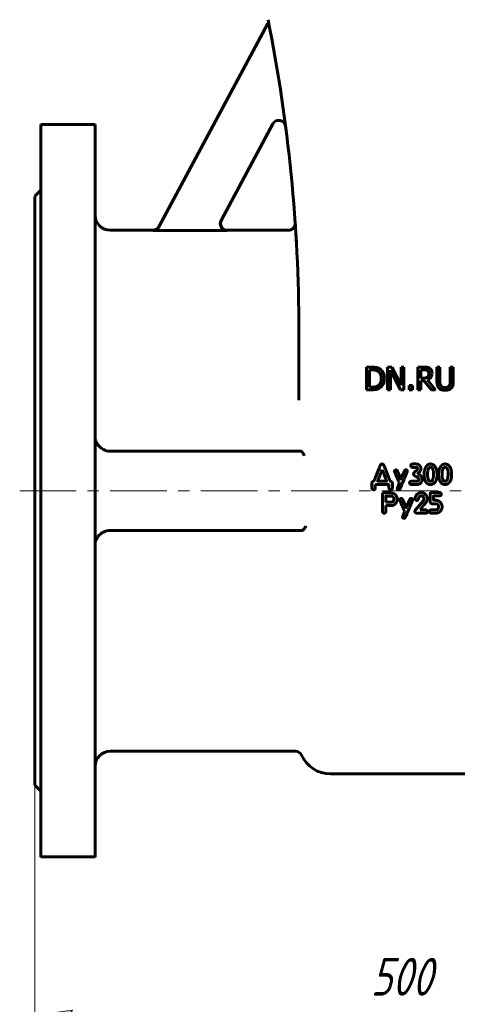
# Model space of a CAD drawing. Header units: millimetres. Extents: x 0 to 624, y -10 to 420.
# Tile 3 of 15: x 138 to 196, y 107 to 237. Entities that reach past the tile are written whole.
import ezdxf

# ---------------------------------------------------------------- set-up
doc = ezdxf.new("R2010")
doc.units = ezdxf.units.MM
for name, pattern in [('K5LT_AXLED', [12, 7.5, -1.5, 1.5, -1.5]), ('K5LT_BASIC', [0]), ('K5LT_THIN', [0])]:
    doc.linetypes.add(name, pattern=pattern)
doc.layers.add('Системный слой', color=7, linetype='Continuous')
doc.layers.add('Системный слой (1)', color=251, linetype='Continuous', true_color=0x6c6c6c)
doc.styles.add('KDIMTEXTSTYLE', font='txt', dxfattribs={"width": 0.96, "oblique": 15, "height": 5})
doc.styles.add('KTEXTSTYLE', font='txt', dxfattribs={"width": 0.96, "height": 5})
doc.dimstyles.new('KDIMSTYLE (0.20)', dxfattribs={"dimtxt": 5, "dimasz": 1, "dimexe": 2, "dimexo": 0, "dimgap": 1, "dimtad": 1, "dimlfac": 5, "dimtxsty": 'KDIMTEXTSTYLE', "dimsah": 1, "dimcen": 0, "dimdle": 1, "dimadec": 0, "dimazin": 0, "dimtfac": 0.667, "dimtmove": 0, "dimatfit": 3, "dimfxl": 1, "dimtvp": 1, "dimtolj": 1, "dimtzin": 0, "dimarcsym": 0})

# ---------------------------------------------------------------- blocks, each defined once
blk = doc.blocks.new('U17')
at = {"layer": 'Системный слой (1)', "color": 143, "linetype": 'K5LT_BASIC', "lineweight": 60, "true_color": 0x33acca}
for p, q in [((174.93, 210.02), (174.93, 210.01)), ((174.93, 210.01), (174.93, 209.99)), ((174.93, 209.99), (174.93, 209.96))]:
    blk.add_line(p, q, dxfattribs=at)
blk = doc.blocks.new('U23')
at = {"layer": 'Системный слой (1)', "color": 143, "linetype": 'K5LT_BASIC', "lineweight": 60, "true_color": 0x33acca}
for p, q in [((156.08, 209.06), (150.42, 209.06)), ((174.03, 209.06), (165.91, 209.06))]:
    blk.add_line(p, q, dxfattribs=at)
blk = doc.blocks.new('U24')
at = {"layer": 'Системный слой (1)', "color": 143, "linetype": 'K5LT_BASIC', "lineweight": 60, "true_color": 0x33acca}
for p, q in [((165.12, 210.39), (165.02, 209.87)), ((165.02, 209.87), (165.22, 209.4)), ((165.22, 209.4), (165.65, 209.1)), ((165.65, 209.1), (165.91, 209.06))]:
    blk.add_line(p, q, dxfattribs=at)
blk = doc.blocks.new('U39')
at = {"layer": 'Системный слой (1)', "color": 143, "linetype": 'K5LT_BASIC', "lineweight": 60, "true_color": 0x33acca}
for p, q in [((141.22, 223.06), (141.22, 174.56)), ((141.22, 174.56), (141.22, 126.06))]:
    blk.add_line(p, q, dxfattribs=at)
blk = doc.blocks.new('U40')
at = {"layer": 'Системный слой (1)', "color": 143, "linetype": 'K5LT_BASIC', "lineweight": 60, "true_color": 0x33acca}
for p, q in [((148.42, 223.06), (148.42, 174.56)), ((148.42, 174.56), (148.42, 126.06))]:
    blk.add_line(p, q, dxfattribs=at)
blk = doc.blocks.new('U49')
at = {"layer": 'Системный слой (1)', "color": 143, "linetype": 'K5LT_BASIC', "lineweight": 60, "true_color": 0x33acca}
for p, q in [((140.42, 213.56), (140.42, 174.56)), ((140.42, 174.56), (140.42, 135.56))]:
    blk.add_line(p, q, dxfattribs=at)
blk = doc.blocks.new('D0')
at = {"layer": 'Системный слой (1)'}
for points in [[(144.92, 105.11), (145.42, 105.77), (140.42, 105.11), (145.42, 104.46)], [(235.42, 104.46), (240.42, 105.11), (235.42, 105.77), (235.92, 105.11)]]:
    blk.add_hatch(color=7, dxfattribs=at).paths.add_polyline_path(points)
at = {"layer": 'Системный слой (1)', "color": 7, "linetype": 'K5LT_THIN', "lineweight": 18, "true_color": 0xffffff}
for p, q in [((240.42, 154.06), (240.42, 103.11)), ((140.42, 137.06), (140.42, 103.11)), ((140.42, 105.11), (145.42, 105.77)), ((145.42, 105.77), (144.92, 105.11)), ((235.92, 105.11), (235.42, 105.77)), ((235.42, 105.77), (240.42, 105.11)), ((145.42, 104.46), (140.42, 105.11)), ((140.42, 105.11), (240.42, 105.11)), ((144.92, 105.11), (145.42, 104.46)), ((240.42, 105.11), (235.42, 104.46)), ((235.42, 104.46), (235.92, 105.11))]:
    blk.add_line(p, q, dxfattribs=at)
blk.add_wipeout([(184.94, 106.11), (184.94, 113.5), (195.45, 113.5), (195.45, 106.11)]).dxf.layer = 'Системный слой (1)'
at = {"layer": 'Системный слой (1)', "color": 7, "insert": (184.94, 112.7), "char_height": 5, "attachment_point": 1, "style": 'KTEXTSTYLE'}
blk.add_mtext('\\fArial|b0|c204|p34;\\H5.0;\\W1.000;\\Q15;\\fGOST Type AU|b0|i0|c204|p34;\\Q15;\\W0.960;500', dxfattribs=at)
blk = doc.blocks.new('KDIMARROW_01')
at = {"layer": 'Системный слой'}
blk.add_hatch(color=0, dxfattribs=at).paths.add_polyline_path([(-5, -0.66), (0, 0), (-5, 0.66), (-4.5, 0)])
at = {"layer": 'Системный слой', "color": 0, "linetype": 'K5LT_THIN', "lineweight": 18}
for p, q in [((-4.5, 0), (-5, 0.66)), ((-5, 0.66), (0, 0)), ((0, 0), (-5, -0.66)), ((-5, -0.66), (-4.5, 0))]:
    blk.add_line(p, q, dxfattribs=at)
at = {"layer": 'Системный слой (1)', "color": 0, "linetype": 'K5LT_THIN', "lineweight": 18}
blk.add_line((190.42, 174.56), (190.22, 174.56), dxfattribs=at)

msp = doc.modelspace()

# ---------------------------------------------------------------- linework, layer by layer
at = {"layer": 'Системный слой (1)', "color": 143, "linetype": 'K5LT_BASIC', "lineweight": 60, "true_color": 0x33acca}
for p, q in [((156.8671, 209.5228), (171.3228, 236.4479)), ((171.3228, 236.4479), (171.4514, 236.3788)), ((141.2152, 223.0641), (148.4152, 223.0641)), ((171.9765, 223.1593), (165.1124, 210.3743)), ((140.4152, 213.5641), (141.2152, 214.3641)), ((174.953, 209.6948), (174.9311, 210.023)), ((156.0737, 209.0481), (165.9049, 209.0481)), ((175.4152, 186.5754), (175.4152, 195.77)), ((184.3912, 190.9432), (184.3912, 187.9432)), ((185.0743, 190.9432), (184.3912, 190.9432)), ((184.7899, 190.5979), (185.0938, 190.5979)), ((184.7899, 188.2884), (184.7899, 190.5979)), ((187.7559, 190.9432), (187.1894, 190.9432)), ((187.1894, 190.9432), (187.1894, 187.9432)), ((187.5614, 187.9432), (187.5614, 190.5299)), ((187.5614, 190.5299), (188.8888, 187.9432)), ((188.9641, 188.568), (187.7559, 190.9432)), ((189.3361, 190.9432), (188.9641, 190.9432)), ((188.9641, 190.9432), (188.9641, 188.568)), ((189.3361, 187.9432), (189.3361, 190.9432)), ((191.9666, 190.9432), (191.1935, 190.9432)), ((191.1935, 190.9432), (191.1935, 187.9432)), ((191.5922, 189.4699), (191.5922, 190.5979)), ((191.5922, 190.5979), (191.9884, 190.5979)), ((194.1157, 190.9432), (193.717, 190.9432)), ((193.717, 190.9432), (193.717, 189.0712)), ((194.1157, 189.0712), (194.1157, 190.9432)), ((195.4892, 190.9432), (195.4892, 189.0615)), ((195.888, 190.9432), (195.4892, 190.9432)), ((195.888, 189.0712), (195.888, 190.9432)), ((191.9422, 189.4699), (191.5922, 189.4699)), ((191.5922, 189.1368), (192.0492, 189.1368)), ((191.5922, 187.9432), (191.5922, 189.1368)), ((192.0492, 189.1368), (192.9974, 187.9432)), ((193.5152, 187.9432), (192.4479, 189.2487)), ((184.3912, 187.9432), (185.0816, 187.9432)), ((185.0938, 188.2884), (184.7899, 188.2884)), ((187.1894, 187.9432), (187.5614, 187.9432)), ((188.8888, 187.9432), (189.3361, 187.9432)), ((190.0217, 188.5169), (190.0217, 187.9432)), ((190.503, 188.5169), (190.0217, 188.5169)), ((190.0217, 187.9432), (190.503, 187.9432)), ((190.503, 187.9432), (190.503, 188.5169)), ((191.1935, 187.9432), (191.5922, 187.9432)), ((192.9974, 187.9432), (193.5152, 187.9432)), ((150.4152, 179.8141), (175.6466, 179.8141)), ((175.6466, 179.8141), (175.6925, 179.8141)), ((186.452, 178.1167), (186.387, 178.1052)), ((190.9419, 178.111), (190.5462, 178.111)), ((190.5672, 177.6598), (191.0184, 177.6598)), ((191.1465, 177.5317), (191.1465, 177.4667)), ((186.452, 177.3405), (186.4405, 177.3405)), ((188.0895, 177.136), (188.0895, 177.1149)), ((188.9459, 176.117), (188.5827, 176.9429)), ((188.9651, 176.117), (188.9459, 176.117)), ((189.7929, 177.136), (189.7929, 177.1646)), ((191.2, 176.8129), (191.2, 176.8454)), ((191.3281, 176.0826), (191.3281, 176.052)), ((191.7793, 176.052), (191.7678, 176.1151)), ((192.4781, 176.9161), (192.4685, 176.7001)), ((193.7379, 176.7517), (193.7379, 176.7612)), ((194.4042, 176.9161), (194.3947, 176.7001)), ((195.6641, 176.7517), (195.6641, 176.7612)), ((185.108, 175.6218), (185.108, 174.8992)), ((185.5324, 175.3886), (185.6127, 175.3982)), ((185.5324, 174.9107), (185.5324, 175.3886)), ((185.6127, 175.3982), (187.0675, 175.3982)), ((185.8574, 175.8455), (185.867, 175.8226)), ((185.867, 175.8226), (187.0236, 175.8226)), ((187.36, 175.3561), (187.36, 174.9948)), ((187.8093, 174.9737), (187.8093, 175.6008)), ((188.7337, 175.6237), (188.663, 175.4115)), ((191.0929, 175.8264), (190.3416, 175.8264)), ((190.9744, 175.3752), (191.0394, 175.3752)), ((192.8394, 175.8321), (192.9331, 175.8321)), ((194.7656, 175.8321), (194.8592, 175.8321)), ((185.3164, 174.687), (185.3259, 174.687)), ((186.4833, 174.0559), (186.4929, 171.9854)), ((187.2996, 174.3044), (186.7261, 174.3044)), ((187.724, 173.8647), (186.9593, 173.8647)), ((187.5665, 174.687), (187.5971, 174.687)), ((188.6439, 174.7061), (188.6726, 174.7061)), ((191.6342, 173.8781), (191.7088, 173.8781)), ((191.9955, 173.4766), (191.9955, 173.4536)), ((192.4486, 173.5072), (192.4276, 173.6773)), ((192.811, 174.0616), (192.811, 173.2032)), ((194.0345, 174.3407), (193.0691, 174.3292)), ((193.2621, 173.3867), (193.2621, 173.8589)), ((193.2832, 173.88), (194.0135, 173.88)), ((186.9498, 173.0675), (186.9708, 173.0464)), ((186.9498, 171.8478), (186.9498, 172.6106)), ((186.9498, 172.6106), (187.8407, 172.6106)), ((186.9708, 173.0464), (187.5539, 173.0464)), ((188.7933, 173.3466), (188.7933, 173.3256)), ((189.6497, 172.3276), (189.2865, 173.1535)), ((189.6689, 172.3276), (189.6497, 172.3276)), ((190.4967, 173.3466), (190.4967, 173.3753)), ((191.9305, 173.2854), (191.2328, 172.45)), ((191.4775, 172.0581), (191.9841, 172.6832)), ((193.6273, 173.3007), (193.3367, 173.3007)), ((193.9485, 172.5169), (193.9485, 172.3678)), ((194.3997, 172.4098), (194.3997, 172.5073)), ((189.3477, 170.9167), (189.3764, 170.9167)), ((189.4375, 171.8344), (189.3668, 171.6222)), ((190.7892, 171.8478), (190.7892, 171.8267)), ((191.0951, 171.5782), (192.1963, 171.5782)), ((191.4775, 172.0332), (191.4775, 172.0581)), ((192.1963, 172.0332), (191.4775, 172.0332)), ((192.4697, 171.7732), (192.4697, 171.8057)), ((193.5623, 172.0447), (192.962, 172.0447)), ((192.9945, 171.5897), (193.5833, 171.5897)), ((175.8664, 169.3141), (150.4152, 169.3141)), ((175.8664, 169.3141), (175.8675, 169.3141)), ((174.9676, 140.0641), (150.4152, 140.0641)), ((179.6152, 137.0641), (201.2152, 137.0641)), ((140.4152, 135.5641), (141.2152, 134.7641)), ((141.2152, 126.0641), (148.4152, 126.0641))]:
    msp.add_line(p, q, dxfattribs=at)
at = {"layer": 'Системный слой (1)', "color": 30, "linetype": 'K5LT_AXLED', "lineweight": 18, "true_color": 0xff8000}
msp.add_line((138.4152, 174.5641), (242.4152, 174.5641), dxfattribs=at)
at = {"layer": 'Системный слой (1)', "color": 143, "linetype": 'K5LT_BASIC', "lineweight": 60, "true_color": 0x33acca}
for centre, radius, start, end in [((-34.5848, 195.77), 210, 0, 11.309932), ((172.7694, 222.7336), 0.9, 7.40896, 151.769278), ((150.4152, 211.0641), 2, 180, 270), ((-34.5848, 195.77), 210, 3.875584, 3.891721), ((150.4152, 181.8141), 2, 215.925355, 270), ((150.4152, 167.3141), 2, 90, 144.074645), ((150.4152, 138.0641), 2, 90, 180), ((174.9676, 139.1641), 0.9, 24.315739, 90), ((179.6152, 141.2641), 4.2, 204.315739, 270)]:
    msp.add_arc(centre, radius, start, end, dxfattribs=at)
for points, knots in [([(165.9049, 209.0481), (165.8748, 209.0481), (165.8448, 209.0497), (165.7848, 209.0558), (165.7549, 209.0604), (165.6956, 209.0726), (165.6663, 209.0802), (165.6126, 209.097), (165.5881, 209.1058), (165.5359, 209.1273), (165.5083, 209.1402), (165.4555, 209.1684), (165.4301, 209.1836), (165.3804, 209.217), (165.356, 209.2352), (165.3123, 209.2714), (165.2928, 209.2891), (165.2524, 209.329), (165.2318, 209.3515), (165.1929, 209.3984), (165.1747, 209.4228), (165.1411, 209.4728), (165.1257, 209.4984), (165.0993, 209.5477), (165.088, 209.5713), (165.0765, 209.5985), (165.0752, 209.6016), (165.0625, 209.6324), (165.0526, 209.6605), (165.0357, 209.7181), (165.0286, 209.7475), (165.0174, 209.8073), (165.0132, 209.8375), (165.0087, 209.8906), (165.0075, 209.9133), (165.0069, 209.9666), (165.008, 209.9972), (165.0132, 210.058), (165.0173, 210.0881), (165.0256, 210.1327), (165.0287, 210.1473), (165.0392, 210.1916), (165.0477, 210.2208), (165.0675, 210.2776), (165.0787, 210.3053), (165.0979, 210.3464), (165.105, 210.3604), (165.1124, 210.3743)], [0, 0, 0, 0, 0.030111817, 0.030111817, 0.06056767, 0.06056767, 0.091030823, 0.091030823, 0.117163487, 0.117163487, 0.147690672, 0.147690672, 0.1774208, 0.1774208, 0.207957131, 0.207957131, 0.234291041, 0.234291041, 0.264771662, 0.264771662, 0.295307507, 0.295307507, 0.325246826, 0.325246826, 0.351441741, 0.351441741, 0.354835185, 0.354835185, 0.384786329, 0.384786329, 0.415226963, 0.415226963, 0.445920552, 0.445920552, 0.468660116, 0.468660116, 0.499283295, 0.499283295, 0.529749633, 0.529749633, 0.544726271, 0.544726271, 0.575239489, 0.575239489, 0.605103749, 0.605103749, 0.620797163, 0.620797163, 0.620797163, 0.620797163]), ([(174.9312, 210.0206), (174.9313, 210.0204), (174.9313, 210.0203), (174.9314, 210.0188), (174.9314, 210.0186), (174.9315, 210.0169), (174.9315, 210.0165), (174.9315, 210.0158), (174.9316, 210.0151), (174.9316, 210.0142), (174.9316, 210.014), (174.9317, 210.0131), (174.9317, 210.0126), (174.9318, 210.0115), (174.9318, 210.0112), (174.9319, 210.0098), (174.9319, 210.0089), (174.932, 210.0069), (174.932, 210.0061), (174.9321, 210.0043), (174.9322, 210.0033), (174.9322, 210.0012), (174.9323, 210), (174.9324, 209.9971), (174.9325, 209.9953), (174.9325, 209.993), (174.9326, 209.9926), (174.9326, 209.9913), (174.9326, 209.9905), (174.9327, 209.9878), (174.9327, 209.9861), (174.9328, 209.9837), (174.9328, 209.9831), (174.9328, 209.9813), (174.9328, 209.9801), (174.9329, 209.9765), (174.9329, 209.9741), (174.933, 209.9669), (174.933, 209.962), (174.9329, 209.9525), (174.9328, 209.9479), (174.9324, 209.9341), (174.9321, 209.9249), (174.9305, 209.8973), (174.9289, 209.8789), (174.9224, 209.824), (174.9159, 209.7876), (174.8975, 209.7121), (174.8853, 209.6732), (174.8558, 209.5976), (174.8387, 209.561), (174.8001, 209.4914), (174.7788, 209.4584), (174.7332, 209.3974), (174.7092, 209.3693), (174.6557, 209.3141), (174.626, 209.2873), (174.5623, 209.237), (174.5282, 209.2136), (174.4565, 209.1711), (174.4189, 209.1521), (174.3416, 209.1194), (174.3019, 209.1057), (174.222, 209.084), (174.1818, 209.076), (174.1053, 209.0663), (174.0692, 209.0639), (174.033, 209.0639)], [0, 0, 0, 0, 1.00660877, 1.00660877, 1.50996386, 1.50996386, 1.66882947, 1.66882947, 1.82769508, 1.82769508, 1.88622304, 1.88622304, 1.98656069, 1.98656069, 2.03384808, 2.03384808, 2.13624358, 2.13624358, 2.19573125, 2.19573125, 2.25521892, 2.25521892, 2.31470659, 2.31470659, 2.39374832, 2.39374832, 2.41125844, 2.41125844, 2.44627868, 2.44627868, 2.51631915, 2.51631915, 2.53885717, 2.53885717, 2.5839332, 2.5839332, 2.67408525, 2.67408525, 2.85438937, 2.85438937, 3.02327849, 3.02327849, 3.36105672, 3.36105672, 4.03661318, 4.03661318, 5.38772611, 5.38772611, 6.87793894, 6.87793894, 8.35427495, 8.35427495, 9.78805431, 9.78805431, 11.1397628, 11.1397628, 12.59989154, 12.59989154, 14.11001543, 14.11001543, 15.64727631, 15.64727631, 17.18022854, 17.18022854, 18.67733438, 18.67733438, 20, 20, 20, 20]), ([(156.8671, 209.5228), (156.8528, 209.4962), (156.8372, 209.4704), (156.8033, 209.4202), (156.7851, 209.3959), (156.7463, 209.3494), (156.7259, 209.3272), (156.6857, 209.2876), (156.6661, 209.27), (156.629, 209.2395), (156.6117, 209.2263), (156.5693, 209.1963), (156.5438, 209.1802), (156.4911, 209.1504), (156.4638, 209.1368), (156.4167, 209.1162), (156.3973, 209.1085), (156.3488, 209.0911), (156.3196, 209.0823), (156.2606, 209.0676), (156.2307, 209.0617), (156.1712, 209.0531), (156.1414, 209.0503), (156.099, 209.0484), (156.0864, 209.0481), (156.0737, 209.0481)], [0, 0, 0, 0, 0.03022845, 0.03022845, 0.060723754, 0.060723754, 0.090999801, 0.090999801, 0.117323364, 0.117323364, 0.139111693, 0.139111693, 0.16939842, 0.16939842, 0.199937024, 0.199937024, 0.220923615, 0.220923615, 0.251446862, 0.251446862, 0.281937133, 0.281937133, 0.311870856, 0.311870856, 0.324506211, 0.324506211, 0.324506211, 0.324506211]), ([(156.0825, 209.0641), (156.2673, 209.0641), (156.59, 209.1671), (156.8099, 209.4163), (156.8755, 209.5384)], [0, 0, 0, 0, 0.57142773, 1, 1, 1, 1]), ([(175.1051, 207.1766), (175.0994, 207.2798), (175.0939, 207.3802), (175.083, 207.5756), (175.0777, 207.6706), (175.0672, 207.8552), (175.062, 207.9447), (175.0567, 208.0359), (175.0564, 208.0403), (175.0552, 208.061), (175.0543, 208.0772), (175.0533, 208.0939), (175.0533, 208.0944), (175.053, 208.0997), (175.0527, 208.1046), (175.0523, 208.1111), (175.0522, 208.1129), (175.052, 208.1153), (175.052, 208.1158), (175.052, 208.1166), (175.0519, 208.1168), (175.0519, 208.1172), (175.0519, 208.1174), (175.0519, 208.1177), (175.0519, 208.1178), (175.0519, 208.1182), (175.0519, 208.1184), (175.0518, 208.119), (175.0518, 208.1194), (175.0517, 208.1207), (175.0517, 208.1215), (175.0515, 208.124), (175.0514, 208.1256), (175.0511, 208.1305), (175.051, 208.1337), (175.0504, 208.1435), (175.05, 208.1499), (175.0489, 208.1693), (175.0481, 208.1821), (175.0467, 208.2054), (175.0461, 208.216), (175.0446, 208.2412), (175.0437, 208.2558), (175.0399, 208.32), (175.037, 208.3686), (175.0321, 208.4511), (175.0281, 208.5163), (175.0261, 208.5501)], [0, 0, 0, 0, 4.52636207, 4.52636207, 9.05272413, 9.05272413, 13.5790862, 13.5790862, 13.8073524, 13.8073524, 14.66185058, 14.66185058, 14.68962032, 14.68962032, 14.94539926, 14.94539926, 15.03948939, 15.03948939, 15.07071138, 15.07071138, 15.08107179, 15.08107179, 15.09143221, 15.09143221, 15.09810892, 15.09810892, 15.10962049, 15.10962049, 15.1317227, 15.1317227, 15.17546666, 15.17546666, 15.26272436, 15.26272436, 15.43677929, 15.43677929, 15.78396822, 15.78396822, 16.47650424, 16.47650424, 17.05352469, 17.05352469, 17.85789257, 17.85789257, 20.61330183, 20.61330183, 22.63181034, 22.63181034, 22.63181034, 22.63181034]), ([(186.1489, 190.7049), (186.0354, 190.7795), (185.8985, 190.8378), (185.5776, 190.9221), (185.3563, 190.9432), (185.0743, 190.9432)], [-1.16677901, -1.16677901, -1.16677901, -1.16677901, -0.5833895, -0.5833895, 0, 0, 0, 0]), ([(185.0938, 190.5979), (185.2737, 190.5979), (185.424, 190.5838), (185.6655, 190.527), (185.7794, 190.4812), (185.8863, 190.418)], [-0.200223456, -0.200223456, -0.200223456, -0.200223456, -0.100111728, -0.100111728, 0, 0, 0, 0]), ([(185.8863, 190.418), (185.9675, 190.3683), (186.0392, 190.3075), (186.1625, 190.1605), (186.2109, 190.0773), (186.3167, 189.8176), (186.341, 189.6293), (186.341, 189.4456)], [-0.374955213, -0.374955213, -0.374955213, -0.374955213, -0.280119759, -0.280119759, -0.183678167, -0.183678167, 0, 0, 0, 0]), ([(186.7567, 189.4407), (186.7567, 189.7325), (186.7036, 189.9841), (186.4913, 190.4071), (186.3418, 190.5769), (186.1489, 190.7049)], [-0.387823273, -0.387823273, -0.387823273, -0.387823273, -0.193911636, -0.193911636, 0, 0, 0, 0]), ([(192.7299, 190.7851), (192.6246, 190.8532), (192.514, 190.8966), (192.2822, 190.9338), (192.1384, 190.9432), (191.9666, 190.9432)], [-0.264188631, -0.264188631, -0.264188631, -0.264188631, -0.132094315, -0.132094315, 0, 0, 0, 0]), ([(191.9884, 190.5979), (192.0987, 190.5979), (192.1914, 190.5902), (192.3422, 190.5594), (192.4082, 190.5331), (192.4649, 190.4958)], [-0.17270588, -0.17270588, -0.17270588, -0.17270588, -0.08635294, -0.08635294, 0, 0, 0, 0]), ([(192.4649, 190.4958), (192.5298, 190.4521), (192.5776, 190.3966), (192.6392, 190.262), (192.6546, 190.1847), (192.6546, 190.0971)], [-0.133910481, -0.133910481, -0.133910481, -0.133910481, -0.06695524, -0.06695524, 0, 0, 0, 0]), ([(193.0703, 190.1287), (193.0703, 190.2126), (193.0616, 190.2977), (193.023, 190.4361), (192.9967, 190.5026), (192.8883, 190.6606), (192.8157, 190.7297), (192.7299, 190.7851)], [-0.317196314, -0.317196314, -0.317196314, -0.317196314, -0.191606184, -0.191606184, -0.102113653, -0.102113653, 0, 0, 0, 0]), ([(186.341, 189.4456), (186.341, 189.2122), (186.3061, 189.0177), (186.1667, 188.7065), (186.0622, 188.5817), (185.9228, 188.4877)], [-0.452495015, -0.452495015, -0.452495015, -0.452495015, -0.226247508, -0.226247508, 0, 0, 0, 0]), ([(186.144, 188.1838), (186.3304, 188.307), (186.4791, 188.4788), (186.7012, 188.9197), (186.7567, 189.1668), (186.7567, 189.4407)], [-0.457315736, -0.457315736, -0.457315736, -0.457315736, -0.228657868, -0.228657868, 0, 0, 0, 0]), ([(192.4844, 189.6255), (192.453, 189.5942), (192.418, 189.5678), (192.3228, 189.5165), (192.2728, 189.5048), (192.1516, 189.478), (192.0453, 189.4699), (191.9422, 189.4699)], [-0.138718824, -0.138718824, -0.138718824, -0.138718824, -0.124074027, -0.124074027, -0.103018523, -0.103018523, 0, 0, 0, 0]), ([(192.4479, 189.2487), (192.6392, 189.32), (192.7907, 189.4298), (193.0144, 189.7264), (193.0703, 189.9099), (193.0703, 190.1287)], [-0.242803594, -0.242803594, -0.242803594, -0.242803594, -0.121401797, -0.121401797, 0, 0, 0, 0]), ([(192.6546, 190.0971), (192.6546, 189.9934), (192.6408, 189.9026), (192.5857, 189.747), (192.5427, 189.6806), (192.4844, 189.6255)], [-0.153701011, -0.153701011, -0.153701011, -0.153701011, -0.076850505, -0.076850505, 0, 0, 0, 0]), ([(185.0816, 187.9432), (185.3247, 187.9432), (185.5245, 187.9594), (185.8373, 188.0242), (185.9917, 188.0882), (186.144, 188.1838)], [-0.802402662, -0.802402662, -0.802402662, -0.802402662, -0.401201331, -0.401201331, 0, 0, 0, 0]), ([(185.9228, 188.4877), (185.8142, 188.4116), (185.6931, 188.3593), (185.4256, 188.3026), (185.2704, 188.2884), (185.0938, 188.2884)], [-0.212320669, -0.212320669, -0.212320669, -0.212320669, -0.106160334, -0.106160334, 0, 0, 0, 0]), ([(193.717, 189.0712), (193.717, 188.8573), (193.7384, 188.6774), (193.8243, 188.3856), (193.8985, 188.2608), (194.0038, 188.1571)], [-0.21162953, -0.21162953, -0.21162953, -0.21162953, -0.105814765, -0.105814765, 0, 0, 0, 0]), ([(194.0038, 188.1571), (194.0502, 188.1107), (194.1013, 188.0704), (194.2145, 188.0002), (194.2756, 187.9717), (194.4312, 187.9169), (194.5776, 187.88), (194.8012, 187.88)], [-0.529439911, -0.529439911, -0.529439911, -0.529439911, -0.378897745, -0.378897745, -0.223613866, -0.223613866, 0, 0, 0, 0]), ([(194.2445, 188.4658), (194.1943, 188.542), (194.1602, 188.6271), (194.1246, 188.8151), (194.1157, 188.9318), (194.1157, 189.0712)], [-0.563517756, -0.563517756, -0.563517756, -0.563517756, -0.281758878, -0.281758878, 0, 0, 0, 0]), ([(194.8012, 188.2203), (194.6683, 188.2203), (194.5557, 188.241), (194.3709, 188.3236), (194.298, 188.3848), (194.2445, 188.4658)], [-0.266337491, -0.266337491, -0.266337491, -0.266337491, -0.133168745, -0.133168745, 0, 0, 0, 0]), ([(195.3604, 188.4658), (195.3069, 188.3848), (195.2316, 188.3236), (195.0371, 188.241), (194.926, 188.2203), (194.8012, 188.2203)], [-0.175681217, -0.175681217, -0.175681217, -0.175681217, -0.087840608, -0.087840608, 0, 0, 0, 0]), ([(194.8012, 187.88), (194.986, 187.88), (195.1416, 187.9026), (195.3944, 187.9934), (195.5055, 188.0631), (195.6011, 188.1571)], [-0.218219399, -0.218219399, -0.218219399, -0.218219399, -0.1091097, -0.1091097, 0, 0, 0, 0]), ([(195.4892, 189.0615), (195.4892, 188.927), (195.4803, 188.8131), (195.4447, 188.6267), (195.4106, 188.542), (195.3604, 188.4658)], [-0.142838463, -0.142838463, -0.142838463, -0.142838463, -0.071419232, -0.071419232, 0, 0, 0, 0]), ([(195.6011, 188.1571), (195.7081, 188.2592), (195.7826, 188.3848), (195.8669, 188.683), (195.888, 188.8621), (195.888, 189.0712)], [-0.328980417, -0.328980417, -0.328980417, -0.328980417, -0.164490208, -0.164490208, 0, 0, 0, 0]), ([(148.7957, 180.6407), (148.7498, 180.7039), (148.668, 180.8262), (148.5602, 181.0213), (148.4796, 181.215), (148.4272, 181.4161), (148.4152, 181.543), (148.4152, 181.6083)], [0, 0, 0, 0, 1.54413257, 2.98093622, 4.7639347, 6.3095077, 8, 8, 8, 8]), ([(176.1427, 179.2141), (176.1312, 179.236), (176.1068, 179.2827), (176.0667, 179.3602), (176.0249, 179.4391), (175.9846, 179.5118), (175.9546, 179.5623), (175.9229, 179.6128), (175.8876, 179.6649), (175.8451, 179.7179), (175.8053, 179.759), (175.7719, 179.7859), (175.7385, 179.8048), (175.7134, 179.8128), (175.6976, 179.8141), (175.6925, 179.8141)], [0, 0, 0, 0, 1.62010328, 3.1892712, 4.76855786, 6.24336298, 7.4335551, 7.840169, 9.44487895, 10.9658936, 12.04255872, 13.37060052, 14.29270517, 15.4455516, 16, 16, 16, 16]), ([(175.8675, 169.3141), (175.9121, 169.3144), (175.958, 169.3346), (176.0684, 169.4188), (176.1266, 169.494), (176.233, 169.6541), (176.2887, 169.7584), (176.3443, 169.8637), (176.3446, 169.8643), (176.3449, 169.8649)], [0, 0, 0, 0, 0.099819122, 0.099819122, 0.242872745, 0.242872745, 0.424135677, 0.424135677, 0.425138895, 0.425138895, 0.425138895, 0.425138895]), ([(148.7957, 168.4876), (148.7498, 168.4243), (148.668, 168.302), (148.5602, 168.1069), (148.4796, 167.9133), (148.4272, 167.7122), (148.4152, 167.5852), (148.4152, 167.5199)], [0, 0, 0, 0, 1.54413257, 2.98093622, 4.7639347, 6.3095077, 8, 8, 8, 8])]:
    msp.add_open_spline(points, degree=3, knots=knots, dxfattribs=at)
for points in [[(186.0906, 177.6388), (185.6127, 176.419), (185.368, 175.834)], [(186.387, 178.1052), (186.2531, 178.1052), (186.0906, 177.6388)], [(186.7598, 177.7439), (186.6565, 178.1167), (186.452, 178.1167)], [(187.4595, 175.9717), (187.2683, 176.5165), (186.7598, 177.7439)], [(190.5462, 178.111), (190.2556, 178.111), (190.2556, 177.8854)], [(190.2556, 177.8854), (190.2556, 177.6598), (190.5672, 177.6598)], [(191.5747, 177.6712), (191.4198, 178.111), (190.9419, 178.111)], [(191.1465, 177.4667), (191.1465, 177.4074), (190.9419, 177.2105)], [(191.0184, 177.6598), (191.1159, 177.6598), (191.1465, 177.5317)], [(191.2, 176.8454), (191.6072, 177.2124), (191.6072, 177.4896)], [(191.6072, 177.4896), (191.6072, 177.6005), (191.5747, 177.6712)], [(192.198, 177.5967), (192.025, 177.2564), (192.0135, 176.7823)], [(192.5717, 178.0421), (192.371, 177.937), (192.198, 177.5967)], [(192.8604, 177.6712), (192.5354, 177.6712), (192.4781, 176.9161)], [(192.8509, 178.1148), (192.675, 178.0842), (192.5717, 178.0421)], [(193.6347, 177.4954), (193.3575, 178.1148), (192.8509, 178.1148)], [(193.2734, 176.7612), (193.2734, 177.6712), (192.8604, 177.6712)], [(193.7379, 176.7612), (193.7379, 177.0977), (193.6347, 177.4954)], [(194.1242, 177.5967), (193.9511, 177.2564), (193.9397, 176.7823)], [(194.4979, 178.0421), (194.2972, 177.937), (194.1242, 177.5967)], [(194.7866, 177.6712), (194.4616, 177.6712), (194.4042, 176.9161)], [(194.777, 178.1148), (194.6011, 178.0842), (194.4979, 178.0421)], [(195.5609, 177.4954), (195.2836, 178.1148), (194.777, 178.1148)], [(195.1995, 176.7612), (195.1995, 177.6712), (194.7866, 177.6712)], [(195.6641, 176.7612), (195.6641, 177.0977), (195.5609, 177.4954)], [(186.4405, 177.3405), (185.8574, 175.8818), (185.8574, 175.8455)], [(187.0465, 175.8455), (186.8228, 176.4554), (186.452, 177.3405)], [(188.2998, 177.3367), (188.0895, 177.3004), (188.0895, 177.136)], [(188.0895, 177.1149), (188.1296, 177.0002), (188.7337, 175.6237)], [(188.5827, 176.9429), (188.4699, 177.3367), (188.2998, 177.3367)], [(189.1983, 176.702), (188.9651, 176.159), (188.9651, 176.117)], [(189.0874, 175.4115), (189.7929, 177.0767), (189.7929, 177.136)], [(189.4698, 177.2965), (189.4162, 177.2392), (189.1983, 176.702)], [(189.6208, 177.3463), (189.5367, 177.3463), (189.4698, 177.2965)], [(189.7929, 177.1646), (189.7527, 177.3463), (189.6208, 177.3463)], [(190.9419, 177.2105), (190.6092, 176.9218), (190.6092, 176.7918)], [(190.6092, 176.7918), (190.6092, 176.637), (190.8998, 176.4802)], [(190.8998, 176.4802), (191.3281, 176.2565), (191.3281, 176.0826)], [(191.3281, 176.052), (191.3281, 175.8761), (191.0929, 175.8264)], [(191.7678, 176.1151), (191.7678, 176.4993), (191.2, 176.8129)], [(191.4045, 175.4727), (191.7793, 175.7002), (191.7793, 176.052)], [(192.0135, 176.7823), (192.0135, 176.3846), (192.1263, 175.9985)], [(192.4685, 176.7001), (192.5106, 175.8321), (192.8394, 175.8321)], [(192.9331, 175.8321), (193.1567, 175.8321), (193.2523, 176.3999)], [(193.0764, 175.4192), (193.7379, 175.6429), (193.7379, 176.7517)], [(193.2523, 176.3999), (193.2734, 176.6542), (193.2734, 176.7612)], [(193.9397, 176.7823), (193.9397, 176.3846), (194.0525, 175.9985)], [(194.3947, 176.7001), (194.4367, 175.8321), (194.7656, 175.8321)], [(194.8592, 175.8321), (195.0829, 175.8321), (195.1785, 176.3999)], [(195.0026, 175.4192), (195.6641, 175.6429), (195.6641, 176.7517)], [(195.1785, 176.3999), (195.1995, 176.6542), (195.1995, 176.7612)], [(185.368, 175.834), (185.108, 175.8035), (185.108, 175.6218)], [(185.108, 174.8992), (185.108, 174.7195), (185.3164, 174.687)], [(185.3259, 174.687), (185.5324, 174.687), (185.5324, 174.9107)], [(187.0236, 175.8226), (187.0465, 175.8226), (187.0465, 175.8455)], [(187.0675, 175.3982), (187.36, 175.3982), (187.36, 175.3561)], [(187.36, 174.9948), (187.36, 174.687), (187.5665, 174.687)], [(187.6296, 175.8015), (187.513, 175.8015), (187.4595, 175.9717)], [(187.5971, 174.687), (187.8093, 174.687), (187.8093, 174.9737)], [(187.8093, 175.6008), (187.8093, 175.7461), (187.6296, 175.8015)], [(188.663, 175.4115), (188.4623, 174.9279), (188.4623, 174.8973)], [(188.4623, 174.8973), (188.4986, 174.7061), (188.6439, 174.7061)], [(188.7242, 174.7157), (188.8236, 174.7157), (189.0874, 175.4115)], [(190.3416, 175.8264), (190.095, 175.8015), (190.095, 175.6104)], [(190.095, 175.6104), (190.1447, 175.3867), (190.2995, 175.3867)], [(190.2995, 175.3867), (190.7526, 175.3752), (190.9744, 175.3752)], [(191.0394, 175.3752), (191.2019, 175.3752), (191.4045, 175.4727)], [(192.1263, 175.9985), (192.3729, 175.3886), (192.8509, 175.3886)], [(192.8509, 175.3886), (192.9847, 175.3886), (193.0764, 175.4192)], [(194.0525, 175.9985), (194.2991, 175.3886), (194.777, 175.3886)], [(194.777, 175.3886), (194.9109, 175.3886), (195.0026, 175.4192)], [(186.7261, 174.3044), (186.5368, 174.3044), (186.4833, 174.0559)], [(186.9593, 173.8647), (186.9383, 173.8609), (186.9383, 173.8417)], [(186.9383, 173.8417), (186.9498, 173.2051), (186.9498, 173.0675)], [(188.2469, 174.0119), (188.0146, 174.3101), (187.2996, 174.3044)], [(187.5539, 173.0464), (188.0108, 173.0464), (188.0108, 173.4823)], [(188.0108, 173.4823), (188.0108, 173.7366), (187.724, 173.8647)], [(188.4562, 173.4288), (188.4792, 173.7137), (188.2469, 174.0119)], [(188.6726, 174.7061), (188.707, 174.7061), (188.7242, 174.7157)], [(189.0036, 173.5473), (188.7933, 173.511), (188.7933, 173.3466)], [(189.2865, 173.1535), (189.1737, 173.5473), (189.0036, 173.5473)], [(190.1736, 173.5072), (190.12, 173.4498), (189.9021, 172.9126)], [(190.3246, 173.5569), (190.2405, 173.5569), (190.1736, 173.5072)], [(190.4967, 173.3753), (190.4565, 173.5569), (190.3246, 173.5569)], [(191.3608, 174.2681), (190.8313, 174.0023), (190.8313, 173.5397)], [(190.8313, 173.5397), (190.8695, 173.2854), (191.0645, 173.2854)], [(191.1161, 173.2969), (191.2748, 173.3523), (191.2748, 173.5817)], [(191.2748, 173.5817), (191.3761, 173.8781), (191.6342, 173.8781)], [(191.6342, 174.3216), (191.5233, 174.3216), (191.3608, 174.2681)], [(192.4276, 173.6773), (192.1886, 174.3216), (191.6342, 174.3216)], [(191.7088, 173.8781), (191.9955, 173.8131), (191.9955, 173.4766)], [(191.9955, 173.4536), (191.9955, 173.3829), (191.9305, 173.2854)], [(191.9841, 172.6832), (192.4486, 173.1459), (192.4486, 173.5072)], [(193.0691, 174.3292), (192.811, 174.3292), (192.811, 174.0616)], [(193.2621, 173.8589), (193.2621, 173.8762), (193.2832, 173.88)], [(194.0135, 173.88), (194.3022, 173.9087), (194.3022, 174.1056)], [(194.2926, 174.1151), (194.2926, 174.3407), (194.0345, 174.3407)], [(194.3022, 174.1056), (194.3022, 174.1151), (194.2926, 174.1151)], [(187.8407, 172.6106), (188.4562, 172.8782), (188.4562, 173.4288)], [(188.7933, 173.3256), (188.8334, 173.2109), (189.4375, 171.8344)], [(189.9021, 172.9126), (189.6689, 172.3697), (189.6689, 172.3276)], [(189.7912, 171.6222), (190.4967, 173.2873), (190.4967, 173.3466)], [(191.2328, 172.45), (190.7892, 171.9854), (190.7892, 171.8478)], [(191.0645, 173.2854), (191.0817, 173.2969), (191.1161, 173.2969)], [(192.811, 173.2032), (192.811, 172.8495), (193.0901, 172.8495)], [(193.0901, 172.8495), (193.7229, 172.8476), (193.7229, 172.817)], [(193.3367, 173.3007), (193.2621, 173.3007), (193.2621, 173.3867)], [(193.9485, 172.3678), (193.8414, 172.0447), (193.5623, 172.0447)], [(194.2696, 172.9145), (193.9599, 173.3007), (193.6273, 173.3007)], [(193.7229, 172.817), (193.9485, 172.6813), (193.9485, 172.5169)], [(193.916, 171.67), (194.3997, 171.9682), (194.3997, 172.4098)], [(194.3997, 172.5073), (194.3997, 172.6564), (194.2696, 172.9145)], [(186.4929, 171.9854), (186.4929, 171.582), (186.7261, 171.582)], [(186.7261, 171.582), (186.9249, 171.582), (186.9498, 171.8478)], [(189.3668, 171.6222), (189.1661, 171.1385), (189.1661, 171.1079)], [(189.1661, 171.1079), (189.2024, 170.9167), (189.3477, 170.9167)], [(189.3764, 170.9167), (189.4108, 170.9167), (189.428, 170.9263)], [(189.428, 170.9263), (189.5274, 170.9263), (189.7912, 171.6222)], [(190.7892, 171.8267), (190.8007, 171.6203), (191.0951, 171.5782)], [(192.4697, 171.8057), (192.4697, 172.0007), (192.1963, 172.0332)], [(192.1963, 171.5782), (192.4295, 171.5725), (192.4697, 171.7732)], [(192.962, 172.0447), (192.7364, 172.0064), (192.7364, 171.842)], [(192.7364, 171.842), (192.7364, 171.6107), (192.9945, 171.5897)], [(193.5833, 171.5897), (193.6694, 171.5897), (193.916, 171.67)]]:
    msp.add_open_spline(points, degree=2, dxfattribs=at)

# ---------------------------------------------------------------- block references
at = {"layer": 'Системный слой (1)'}
for name in ['U39', 'U40', 'U49', 'U24', 'U17', 'U23']:
    msp.add_blockref(name, (0, 0), dxfattribs=at)

# ---------------------------------------------------------------- next in the draw order: dimensions: what is measured, and where the dimension line sits
at = {"layer": 'Системный слой (1)', "color": 7}
dim = msp.add_linear_dim(base=(140.4152, 105.1138), p1=(240.4152, 154.0641), p2=(140.4152, 137.0641), dimstyle='KDIMSTYLE (0.20)', override={"dimexo": 0, "dimpost": '\\fGOST Type AU|b0|c204|p34;\\H5.0;\\W0.960;\\Q15;<>', "dimblk1": 'KDIMARROW_01', "dimblk2": 'KDIMARROW_01', "dimse1": 0, "dimse2": 0, "dimclrt": 7, "dimtol": 1, "dimtp": 0, "dimtm": 0, "dimtdec": 5, "dimtolj": 1}, dxfattribs=at)
dim.commit()
dim.dimension.update_dxf_attribs({"geometry": 'D0', "text_midpoint": (190.4152, 105.1138), "dimtype": 160})

doc.saveas('drawing.dxf')
